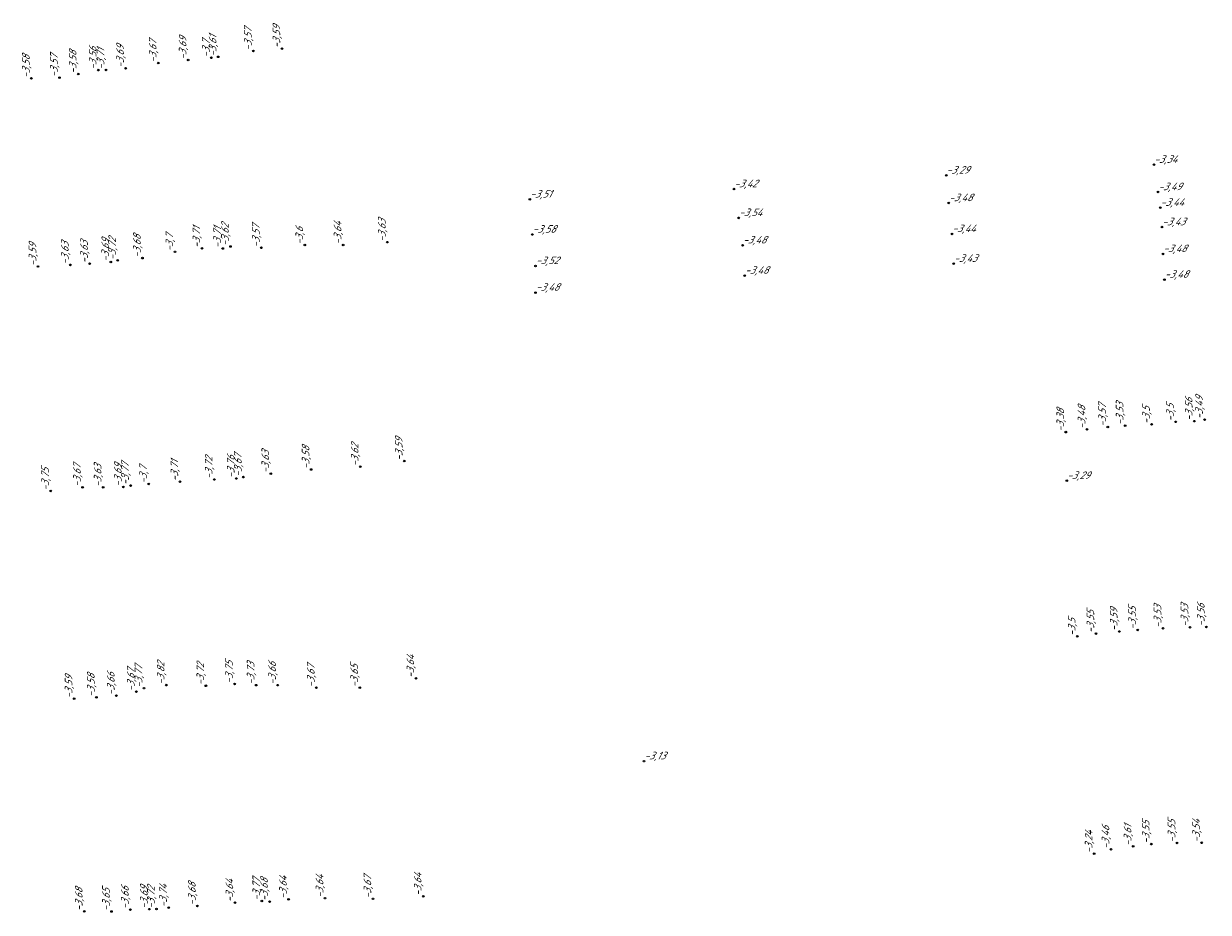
# Model space of a CAD drawing. Header units: metres. Extents: x 162343 to 162665, y 502576 to 502928.
# Tile 5 of 33: x 162384 to 162440, y 502670 to 502712. Entities that reach past the tile are written whole.
import ezdxf

# ---------------------------------------------------------------- set-up
doc = ezdxf.new("R2010")
doc.units = ezdxf.units.M
doc.header["$LTSCALE"] = 0.001
doc.layers.add('B-WE-OG-HOOGTEPUNT-T18', color=7, linetype='Continuous', lineweight=0)
doc.styles.add('Style-Arial', font='arial.ttf')

# ---------------------------------------------------------------- blocks, each defined once
blk = doc.blocks.new('hm_11')
at = {"color": 0, "linetype": 'ByBlock', "lineweight": -2}
blk.add_circle((0, 0), 0.0375, dxfattribs=at)

msp = doc.modelspace()

# ---------------------------------------------------------------- block references
at = {"layer": 'B-WE-OG-HOOGTEPUNT-T18', "rotation": 90}
for p in [(162395.116526, 502711.074343), (162396.470102, 502711.184896), (162390.609907, 502710.500075), (162392.027995, 502710.642257), (162393.128106, 502710.751131), (162393.447551, 502710.795518), (162385.930906, 502709.812374), (162386.820759, 502709.979175), (162387.767152, 502710.16624), (162388.136755, 502710.173274), (162389.065892, 502710.253611), (162384.60217, 502709.774834), (162401.464068, 502702.016894), (162391.399148, 502701.557947), (162392.679563, 502701.722653), (162393.666403, 502701.713762), (162394.033271, 502701.810505), (162395.495804, 502701.749659), (162397.553029, 502701.878739), (162399.367945, 502701.884703), (162384.918092, 502700.863732), (162386.446613, 502700.939414), (162387.359267, 502700.994364), (162388.363013, 502701.077648), (162388.688597, 502701.151703), (162389.861276, 502701.260286), (162440.175184, 502693.609333), (162433.601378, 502693.016556), (162434.607592, 502693.146289), (162435.587765, 502693.255209), (162436.411942, 502693.326761), (162437.664146, 502693.38145), (162438.799431, 502693.503764), (162439.684501, 502693.53436), (162400.178224, 502691.379428), (162402.26505, 502691.645838), (162393.262427, 502690.770786), (162394.308221, 502690.820552), (162394.644263, 502690.884416), (162395.944071, 502691.052271), (162397.854069, 502691.243753), (162385.515436, 502690.227878), (162387.02392, 502690.404254), (162388.001846, 502690.396829), (162388.957804, 502690.419586), (162389.30158, 502690.48532), (162390.158277, 502690.563107), (162391.638264, 502690.666592), (162435.027639, 502683.473946), (162436.131821, 502683.571445), (162437.007875, 502683.644464), (162438.206919, 502683.723754), (162439.482292, 502683.771229), (162440.255807, 502683.788825), (162434.141566, 502683.341864), (162402.815368, 502681.35062), (162389.572327, 502680.720724), (162389.937492, 502680.884294), (162390.98768, 502681.030324), (162392.865829, 502680.998731), (162394.224961, 502681.084785), (162395.250412, 502681.028345), (162396.266096, 502681.026712), (162398.098034, 502680.909192), (162400.157002, 502680.910692), (162386.626177, 502680.384181), (162387.682133, 502680.45371), (162388.624187, 502680.531281), (162436.788789, 502673.391009), (162437.647404, 502673.497867), (162438.870467, 502673.551281), (162440.03654, 502673.561407), (162434.943479, 502673.046658), (162435.741688, 502673.251846), (162392.465662, 502670.570718), (162394.243179, 502670.724354), (162395.516285, 502670.799434), (162395.884417, 502670.773804), (162396.781287, 502670.877106), (162398.512955, 502670.937521), (162400.781731, 502670.906275), (162403.163657, 502671.02676), (162387.107291, 502670.311521), (162388.395277, 502670.304723), (162389.291645, 502670.395666), (162390.1904, 502670.414497), (162390.526241, 502670.424387), (162391.103283, 502670.489496)]:
    msp.add_blockref('hm_11', p, dxfattribs=at)
at = {"layer": 'B-WE-OG-HOOGTEPUNT-T18'}
for p in [(162437.773858, 502705.688089), (162427.936817, 502705.179935), (162417.881113, 502704.533607), (162437.967924, 502704.392876), (162408.212588, 502704.043022), (162428.054056, 502703.871408), (162438.073772, 502703.650702), (162418.104969, 502703.165673), (162438.151966, 502702.731001), (162408.328584, 502702.377337), (162428.208525, 502702.407232), (162418.291279, 502701.867894), (162438.19903, 502701.458878), (162408.4808, 502700.890288), (162428.291101, 502700.997474), (162418.389203, 502700.43161), (162438.27137, 502700.242401), (162408.480966, 502699.627479), (162433.64659, 502690.712049), (162413.62347, 502677.428676)]:
    msp.add_blockref('hm_11', p, dxfattribs=at)

# ---------------------------------------------------------------- texts
at = {"layer": 'B-WE-OG-HOOGTEPUNT-T18', "char_height": 0.36, "attachment_point": 7, "rotation": 90, "style": 'Style-Arial'}
for s, insert in [('{\\fNLCS-ISO|b0|i1|c0|p34;\\Q15;\\C256;-3,57}', (162395.116526, 502711.074343)), ('{\\fNLCS-ISO|b0|i1|c0|p34;\\Q15;\\C256;-3,59}', (162396.470102, 502711.184896)), ('{\\fNLCS-ISO|b0|i1|c0|p34;\\Q15;\\C256;-3,67}', (162390.609907, 502710.500075)), ('{\\fNLCS-ISO|b0|i1|c0|p34;\\Q15;\\C256;-3,69}', (162392.027995, 502710.642257)), ('{\\fNLCS-ISO|b0|i1|c0|p34;\\Q15;\\C256;-3,7}', (162393.128106, 502710.751131)), ('{\\fNLCS-ISO|b0|i1|c0|p34;\\Q15;\\C256;-3,61}', (162393.447551, 502710.795518)), ('{\\fNLCS-ISO|b0|i1|c0|p34;\\Q15;\\C256;-3,57}', (162385.930906, 502709.812374)), ('{\\fNLCS-ISO|b0|i1|c0|p34;\\Q15;\\C256;-3,58}', (162386.820759, 502709.979175)), ('{\\fNLCS-ISO|b0|i1|c0|p34;\\Q15;\\C256;-3,56}', (162387.767152, 502710.16624)), ('{\\fNLCS-ISO|b0|i1|c0|p34;\\Q15;\\C256;-3,71}', (162388.136755, 502710.173274)), ('{\\fNLCS-ISO|b0|i1|c0|p34;\\Q15;\\C256;-3,69}', (162389.065892, 502710.253611)), ('{\\fNLCS-ISO|b0|i1|c0|p34;\\Q15;\\C256;-3,58}', (162384.60217, 502709.774834)), ('{\\fNLCS-ISO|b0|i1|c0|p34;\\Q15;\\C256;-3,63}', (162401.464068, 502702.016894)), ('{\\fNLCS-ISO|b0|i1|c0|p34;\\Q15;\\C256;-3,71}', (162392.679563, 502701.722653)), ('{\\fNLCS-ISO|b0|i1|c0|p34;\\Q15;\\C256;-3,71}', (162393.666403, 502701.713762)), ('{\\fNLCS-ISO|b0|i1|c0|p34;\\Q15;\\C256;-3,62}', (162394.033271, 502701.810505)), ('{\\fNLCS-ISO|b0|i1|c0|p34;\\Q15;\\C256;-3,57}', (162395.495804, 502701.749659)), ('{\\fNLCS-ISO|b0|i1|c0|p34;\\Q15;\\C256;-3,6}', (162397.553029, 502701.878739)), ('{\\fNLCS-ISO|b0|i1|c0|p34;\\Q15;\\C256;-3,64}', (162399.367945, 502701.884703)), ('{\\fNLCS-ISO|b0|i1|c0|p34;\\Q15;\\C256;-3,59}', (162384.918092, 502700.863732)), ('{\\fNLCS-ISO|b0|i1|c0|p34;\\Q15;\\C256;-3,63}', (162386.446613, 502700.939414)), ('{\\fNLCS-ISO|b0|i1|c0|p34;\\Q15;\\C256;-3,63}', (162387.359267, 502700.994364)), ('{\\fNLCS-ISO|b0|i1|c0|p34;\\Q15;\\C256;-3,69}', (162388.363013, 502701.077648)), ('{\\fNLCS-ISO|b0|i1|c0|p34;\\Q15;\\C256;-3,72}', (162388.688597, 502701.151703)), ('{\\fNLCS-ISO|b0|i1|c0|p34;\\Q15;\\C256;-3,68}', (162389.861276, 502701.260286)), ('{\\fNLCS-ISO|b0|i1|c0|p34;\\Q15;\\C256;-3,7}', (162391.399148, 502701.557947)), ('{\\fNLCS-ISO|b0|i1|c0|p34;\\Q15;\\C256;-3,56}', (162439.684501, 502693.53436)), ('{\\fNLCS-ISO|b0|i1|c0|p34;\\Q15;\\C256;-3,49}', (162440.175184, 502693.609333)), ('{\\fNLCS-ISO|b0|i1|c0|p34;\\Q15;\\C256;-3,38}', (162433.601378, 502693.016556)), ('{\\fNLCS-ISO|b0|i1|c0|p34;\\Q15;\\C256;-3,48}', (162434.607592, 502693.146289)), ('{\\fNLCS-ISO|b0|i1|c0|p34;\\Q15;\\C256;-3,57}', (162435.587765, 502693.255209)), ('{\\fNLCS-ISO|b0|i1|c0|p34;\\Q15;\\C256;-3,53}', (162436.411942, 502693.326761)), ('{\\fNLCS-ISO|b0|i1|c0|p34;\\Q15;\\C256;-3,5}', (162437.664146, 502693.38145)), ('{\\fNLCS-ISO|b0|i1|c0|p34;\\Q15;\\C256;-3,5}', (162438.799431, 502693.503764)), ('{\\fNLCS-ISO|b0|i1|c0|p34;\\Q15;\\C256;-3,62}', (162400.178224, 502691.379428)), ('{\\fNLCS-ISO|b0|i1|c0|p34;\\Q15;\\C256;-3,59}', (162402.26505, 502691.645838)), ('{\\fNLCS-ISO|b0|i1|c0|p34;\\Q15;\\C256;-3,72}', (162393.262427, 502690.770786)), ('{\\fNLCS-ISO|b0|i1|c0|p34;\\Q15;\\C256;-3,76}', (162394.308221, 502690.820552)), ('{\\fNLCS-ISO|b0|i1|c0|p34;\\Q15;\\C256;-3,67}', (162394.644263, 502690.884416)), ('{\\fNLCS-ISO|b0|i1|c0|p34;\\Q15;\\C256;-3,63}', (162395.944071, 502691.052271)), ('{\\fNLCS-ISO|b0|i1|c0|p34;\\Q15;\\C256;-3,58}', (162397.854069, 502691.243753)), ('{\\fNLCS-ISO|b0|i1|c0|p34;\\Q15;\\C256;-3,75}', (162385.515436, 502690.227878)), ('{\\fNLCS-ISO|b0|i1|c0|p34;\\Q15;\\C256;-3,67}', (162387.02392, 502690.404254)), ('{\\fNLCS-ISO|b0|i1|c0|p34;\\Q15;\\C256;-3,63}', (162388.001846, 502690.396829)), ('{\\fNLCS-ISO|b0|i1|c0|p34;\\Q15;\\C256;-3,69}', (162388.957804, 502690.419586)), ('{\\fNLCS-ISO|b0|i1|c0|p34;\\Q15;\\C256;-3,77}', (162389.30158, 502690.48532)), ('{\\fNLCS-ISO|b0|i1|c0|p34;\\Q15;\\C256;-3,7}', (162390.158277, 502690.563107)), ('{\\fNLCS-ISO|b0|i1|c0|p34;\\Q15;\\C256;-3,71}', (162391.638264, 502690.666592)), ('{\\fNLCS-ISO|b0|i1|c0|p34;\\Q15;\\C256;-3,55}', (162435.027639, 502683.473946)), ('{\\fNLCS-ISO|b0|i1|c0|p34;\\Q15;\\C256;-3,59}', (162436.131821, 502683.571445)), ('{\\fNLCS-ISO|b0|i1|c0|p34;\\Q15;\\C256;-3,55}', (162437.007875, 502683.644464)), ('{\\fNLCS-ISO|b0|i1|c0|p34;\\Q15;\\C256;-3,53}', (162438.206919, 502683.723754)), ('{\\fNLCS-ISO|b0|i1|c0|p34;\\Q15;\\C256;-3,53}', (162439.482292, 502683.771229)), ('{\\fNLCS-ISO|b0|i1|c0|p34;\\Q15;\\C256;-3,56}', (162440.255807, 502683.788825)), ('{\\fNLCS-ISO|b0|i1|c0|p34;\\Q15;\\C256;-3,5}', (162434.141566, 502683.341864)), ('{\\fNLCS-ISO|b0|i1|c0|p34;\\Q15;\\C256;-3,64}', (162402.815368, 502681.35062)), ('{\\fNLCS-ISO|b0|i1|c0|p34;\\Q15;\\C256;-3,67}', (162389.572327, 502680.720724)), ('{\\fNLCS-ISO|b0|i1|c0|p34;\\Q15;\\C256;-3,77}', (162389.937492, 502680.884294)), ('{\\fNLCS-ISO|b0|i1|c0|p34;\\Q15;\\C256;-3,82}', (162390.98768, 502681.030324)), ('{\\fNLCS-ISO|b0|i1|c0|p34;\\Q15;\\C256;-3,72}', (162392.865829, 502680.998731)), ('{\\fNLCS-ISO|b0|i1|c0|p34;\\Q15;\\C256;-3,75}', (162394.224961, 502681.084785)), ('{\\fNLCS-ISO|b0|i1|c0|p34;\\Q15;\\C256;-3,73}', (162395.250412, 502681.028345)), ('{\\fNLCS-ISO|b0|i1|c0|p34;\\Q15;\\C256;-3,66}', (162396.266096, 502681.026712)), ('{\\fNLCS-ISO|b0|i1|c0|p34;\\Q15;\\C256;-3,67}', (162398.098034, 502680.909192)), ('{\\fNLCS-ISO|b0|i1|c0|p34;\\Q15;\\C256;-3,65}', (162400.157002, 502680.910692)), ('{\\fNLCS-ISO|b0|i1|c0|p34;\\Q15;\\C256;-3,59}', (162386.626177, 502680.384181)), ('{\\fNLCS-ISO|b0|i1|c0|p34;\\Q15;\\C256;-3,58}', (162387.682133, 502680.45371)), ('{\\fNLCS-ISO|b0|i1|c0|p34;\\Q15;\\C256;-3,66}', (162388.624187, 502680.531281)), ('{\\fNLCS-ISO|b0|i1|c0|p34;\\Q15;\\C256;-3,61}', (162436.788789, 502673.391009)), ('{\\fNLCS-ISO|b0|i1|c0|p34;\\Q15;\\C256;-3,55}', (162437.647404, 502673.497867)), ('{\\fNLCS-ISO|b0|i1|c0|p34;\\Q15;\\C256;-3,55}', (162438.870467, 502673.551281)), ('{\\fNLCS-ISO|b0|i1|c0|p34;\\Q15;\\C256;-3,54}', (162440.03654, 502673.561407)), ('{\\fNLCS-ISO|b0|i1|c0|p34;\\Q15;\\C256;-3,24}', (162434.943479, 502673.046658)), ('{\\fNLCS-ISO|b0|i1|c0|p34;\\Q15;\\C256;-3,46}', (162435.741688, 502673.251846)), ('{\\fNLCS-ISO|b0|i1|c0|p34;\\Q15;\\C256;-3,68}', (162392.465662, 502670.570718)), ('{\\fNLCS-ISO|b0|i1|c0|p34;\\Q15;\\C256;-3,64}', (162394.243179, 502670.724354)), ('{\\fNLCS-ISO|b0|i1|c0|p34;\\Q15;\\C256;-3,77}', (162395.516285, 502670.799434)), ('{\\fNLCS-ISO|b0|i1|c0|p34;\\Q15;\\C256;-3,68}', (162395.884417, 502670.773804)), ('{\\fNLCS-ISO|b0|i1|c0|p34;\\Q15;\\C256;-3,64}', (162396.781287, 502670.877106)), ('{\\fNLCS-ISO|b0|i1|c0|p34;\\Q15;\\C256;-3,64}', (162398.512955, 502670.937521)), ('{\\fNLCS-ISO|b0|i1|c0|p34;\\Q15;\\C256;-3,67}', (162400.781731, 502670.906275)), ('{\\fNLCS-ISO|b0|i1|c0|p34;\\Q15;\\C256;-3,64}', (162403.163657, 502671.02676)), ('{\\fNLCS-ISO|b0|i1|c0|p34;\\Q15;\\C256;-3,68}', (162387.107291, 502670.311521)), ('{\\fNLCS-ISO|b0|i1|c0|p34;\\Q15;\\C256;-3,65}', (162388.395277, 502670.304723)), ('{\\fNLCS-ISO|b0|i1|c0|p34;\\Q15;\\C256;-3,66}', (162389.291645, 502670.395666)), ('{\\fNLCS-ISO|b0|i1|c0|p34;\\Q15;\\C256;-3,69}', (162390.1904, 502670.414497)), ('{\\fNLCS-ISO|b0|i1|c0|p34;\\Q15;\\C256;-3,72}', (162390.526241, 502670.424387)), ('{\\fNLCS-ISO|b0|i1|c0|p34;\\Q15;\\C256;-3,74}', (162391.103283, 502670.489496))]:
    msp.add_mtext(s, dxfattribs=dict(at, insert=insert))
at = {"layer": 'B-WE-OG-HOOGTEPUNT-T18', "char_height": 0.36, "attachment_point": 7, "style": 'Style-Arial'}
for s, insert in [('{\\fNLCS-ISO|b0|i1|c0|p34;\\Q15;\\C256;-3,34}', (162437.773858, 502705.688089)), ('{\\fNLCS-ISO|b0|i1|c0|p34;\\Q15;\\C256;-3,29}', (162427.936817, 502705.179935)), ('{\\fNLCS-ISO|b0|i1|c0|p34;\\Q15;\\C256;-3,42}', (162417.881113, 502704.533607)), ('{\\fNLCS-ISO|b0|i1|c0|p34;\\Q15;\\C256;-3,51}', (162408.212588, 502704.043022)), ('{\\fNLCS-ISO|b0|i1|c0|p34;\\Q15;\\C256;-3,48}', (162428.054056, 502703.871408)), ('{\\fNLCS-ISO|b0|i1|c0|p34;\\Q15;\\C256;-3,49}', (162437.967924, 502704.392876)), ('{\\fNLCS-ISO|b0|i1|c0|p34;\\Q15;\\C256;-3,44}', (162438.073772, 502703.650702)), ('{\\fNLCS-ISO|b0|i1|c0|p34;\\Q15;\\C256;-3,54}', (162418.104969, 502703.165673)), ('{\\fNLCS-ISO|b0|i1|c0|p34;\\Q15;\\C256;-3,58}', (162408.328584, 502702.377337)), ('{\\fNLCS-ISO|b0|i1|c0|p34;\\Q15;\\C256;-3,44}', (162428.208525, 502702.407232)), ('{\\fNLCS-ISO|b0|i1|c0|p34;\\Q15;\\C256;-3,43}', (162438.151966, 502702.731001)), ('{\\fNLCS-ISO|b0|i1|c0|p34;\\Q15;\\C256;-3,48}', (162418.291279, 502701.867894)), ('{\\fNLCS-ISO|b0|i1|c0|p34;\\Q15;\\C256;-3,48}', (162438.19903, 502701.458878)), ('{\\fNLCS-ISO|b0|i1|c0|p34;\\Q15;\\C256;-3,52}', (162408.4808, 502700.890288)), ('{\\fNLCS-ISO|b0|i1|c0|p34;\\Q15;\\C256;-3,43}', (162428.291101, 502700.997474)), ('{\\fNLCS-ISO|b0|i1|c0|p34;\\Q15;\\C256;-3,48}', (162418.389203, 502700.43161)), ('{\\fNLCS-ISO|b0|i1|c0|p34;\\Q15;\\C256;-3,48}', (162438.27137, 502700.242401)), ('{\\fNLCS-ISO|b0|i1|c0|p34;\\Q15;\\C256;-3,48}', (162408.480966, 502699.627479)), ('{\\fNLCS-ISO|b0|i1|c0|p34;\\Q15;\\C256;-3,29}', (162433.64659, 502690.712049)), ('{\\fNLCS-ISO|b0|i1|c0|p34;\\Q15;\\C256;-3,13}', (162413.62347, 502677.428676))]:
    msp.add_mtext(s, dxfattribs=dict(at, insert=insert))

doc.saveas('drawing.dxf')
